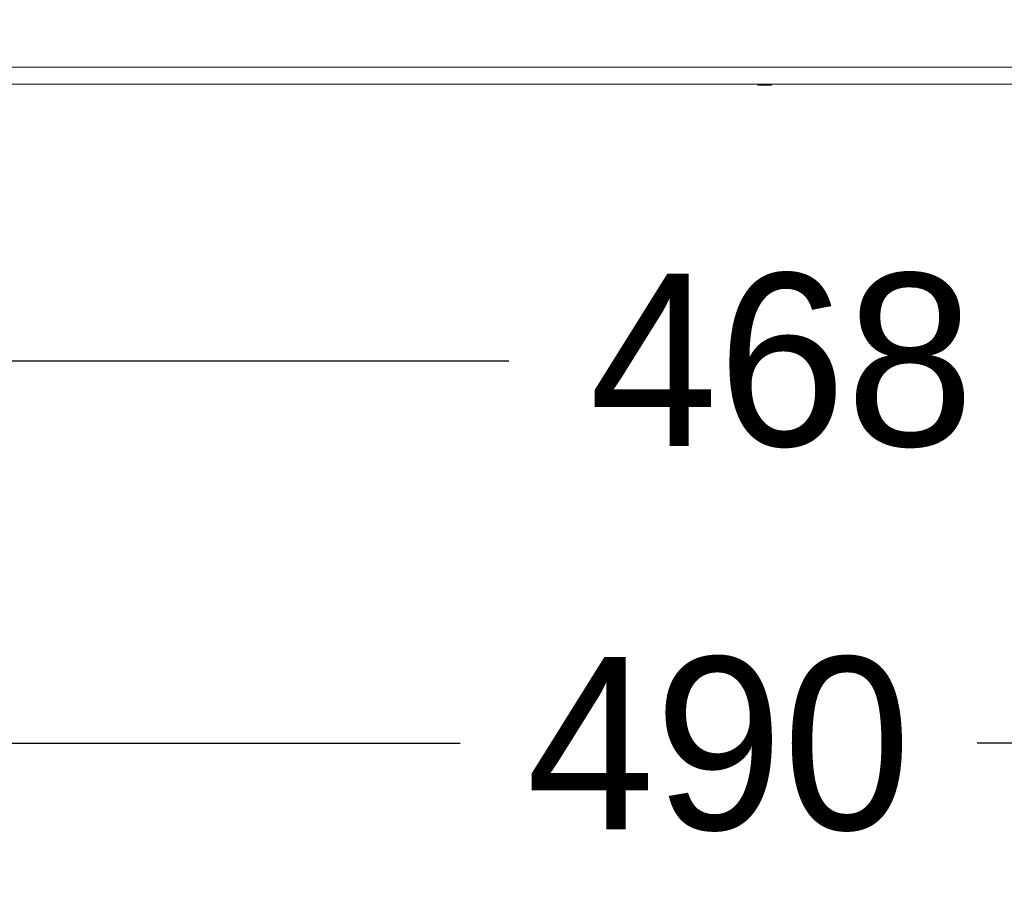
# Model space of a CAD drawing. Header units: millimetres. Extents: x 2378 to 2971, y 310 to 1352.
# Tile 7 of 23: x 2582 to 2697, y 310 to 411. Entities that reach past the tile are written whole.
import ezdxf

# ---------------------------------------------------------------- set-up
doc = ezdxf.new("R2010")
doc.units = ezdxf.units.MM
doc.header["$PDSIZE"] = -1
doc.dimstyles.new('ISO-25', dxfattribs={"dimtxt": 2.5, "dimasz": 2.5, "dimexe": 1.25, "dimexo": 0.625, "dimtad": 1, "dimtxsty": 'Standard', "dimcen": 2.5, "dimadec": 0, "dimazin": 0, "dimtfac": 1, "dimtmove": 0, "dimatfit": 3, "dimfxl": 0, "dimarcsym": 0})

# ---------------------------------------------------------------- blocks, each defined once
blk = doc.blocks.new('*D89')
at = {"color": 4, "linetype": 'Continuous', "lineweight": -2, "transparency": 16777216}
for p, q in [((2424.86, 404.02), (2424.86, 321.55)), ((2914.86, 404.02), (2914.86, 321.55)), ((2444.86, 326.55), (2633.46, 326.55)), ((2894.86, 326.55), (2693.46, 326.55))]:
    blk.add_line(p, q, dxfattribs=at)
at = {"color": 4, "linetype": 'Continuous', "transparency": 16777216}
for points in [[(2444.86, 329.88), (2444.86, 323.22), (2424.86, 326.55)], [(2894.86, 329.88), (2894.86, 323.22), (2914.86, 326.55)]]:
    blk.add_solid(points, dxfattribs=at)
at = {"layer": 'Defpoints', "color": 0, "linetype": 'Continuous', "transparency": 16777216}
for p in [(2424.86, 409.02), (2914.86, 409.02), (2914.86, 326.55)]:
    blk.add_point(p, dxfattribs=at)
at = {"color": 4, "linetype": 'Continuous', "lineweight": 5, "transparency": 16777216, "insert": (2663.46, 336.55), "char_height": 20, "attachment_point": 2}
blk.add_mtext('490', dxfattribs=at)
blk = doc.blocks.new('*D91')
at = {"color": 4, "linetype": 'ByBlock', "lineweight": -2, "transparency": 16777216}
for p, q in [((2435.87, 445.01), (2435.87, 365.92)), ((2903.92, 445.02), (2903.92, 365.92)), ((2455.87, 370.92), (2639.12, 370.92)), ((2883.92, 370.92), (2702.45, 370.92))]:
    blk.add_line(p, q, dxfattribs=at)
at = {"color": 4, "linetype": 'ByBlock', "transparency": 16777216}
for points in [[(2455.87, 374.25), (2455.87, 367.58), (2435.87, 370.92)], [(2883.92, 374.25), (2883.92, 367.58), (2903.92, 370.92)]]:
    blk.add_solid(points, dxfattribs=at)
at = {"layer": 'Defpoints', "color": 0, "linetype": 'ByBlock', "transparency": 16777216}
for p in [(2435.87, 450.01), (2903.92, 450.02), (2435.87, 370.92)]:
    blk.add_point(p, dxfattribs=at)
at = {"color": 4, "linetype": 'ByBlock', "lineweight": 5, "transparency": 16777216, "insert": (2670.78, 370.92), "char_height": 20, "attachment_point": 5}
blk.add_mtext('468', dxfattribs=at)

msp = doc.modelspace()

# ---------------------------------------------------------------- linework, layer by layer
at = {"color": 0, "linetype": 'ByBlock', "lineweight": 5}
for p, q in [((2451.86, 405.02), (2887.86, 405.02)), ((2889.86, 403.02), (2449.86, 403.02)), ((2667.99, 402.92), (2667.99, 403.02)), ((2667.99, 402.92), (2668.03, 402.92)), ((2668.03, 402.92), (2668.03, 403.02)), ((2668.03, 402.92), (2668.5, 402.92)), ((2668.5, 402.92), (2668.5, 403.02)), ((2668.5, 402.92), (2668.55, 402.92)), ((2668.55, 402.92), (2668.55, 403.02)), ((2668.55, 402.92), (2668.93, 402.92)), ((2668.93, 402.92), (2668.93, 403.02)), ((2668.93, 402.92), (2668.97, 402.92)), ((2668.97, 402.92), (2668.97, 403.02)), ((2669.01, 402.92), (2669.01, 403.02)), ((2669.01, 402.92), (2669.03, 402.92)), ((2669.03, 402.92), (2669.03, 403.02)), ((2669.03, 402.92), (2669.04, 402.92)), ((2669.04, 402.92), (2669.04, 403.02)), ((2669.04, 402.92), (2669.08, 402.92)), ((2669.08, 402.92), (2669.08, 403.02)), ((2669.08, 402.92), (2669.4, 402.92)), ((2669.4, 402.92), (2669.4, 403.02)), ((2669.42, 402.92), (2669.42, 403.02)), ((2669.42, 402.92), (2669.44, 402.92)), ((2669.44, 402.92), (2669.44, 403.02)), ((2669.46, 402.92), (2669.46, 403.02)), ((2669.46, 402.92), (2669.47, 402.92)), ((2669.47, 402.92), (2669.47, 403.02)), ((2669.47, 402.92), (2669.55, 402.92)), ((2669.55, 402.92), (2669.55, 403.02)), ((2669.56, 402.92), (2669.56, 403.02)), ((2669.56, 402.92), (2669.56, 403.02)), ((2669.59, 402.92), (2669.59, 403.02))]:
    msp.add_line(p, q, dxfattribs=at)
for points, knots in [([(2668.97, 402.92), (2668.98, 402.92), (2668.99, 402.92), (2669, 402.92), (2669.01, 402.92)], [0, 0, 0, 0, 0.869788, 1, 1, 1, 1]), ([(2669.4, 402.92), (2669.41, 402.92), (2669.41, 402.92), (2669.42, 402.92), (2669.42, 402.92)], [0, 0, 0, 0, 0.5608152, 1, 1, 1, 1]), ([(2669.44, 402.92), (2669.45, 402.92), (2669.45, 402.92), (2669.46, 402.92), (2669.46, 402.92)], [0, 0, 0, 0, 0.560323, 1, 1, 1, 1]), ([(2669.55, 402.92), (2669.55, 402.92), (2669.56, 402.92), (2669.56, 402.92), (2669.56, 402.92), (2669.56, 402.92)], [0, 0, 0, 0, 0.4499062, 0.8935746, 1, 1, 1, 1]), ([(2669.56, 402.92), (2669.57, 402.92), (2669.58, 402.92), (2669.59, 402.92), (2669.59, 402.92), (2669.59, 402.92), (2669.59, 402.92), (2669.59, 402.92), (2669.59, 402.92)], [0, 0, 0, 0, 0.750291, 0.843341, 0.890981, 0.936969, 0.968731, 1, 1, 1, 1])]:
    msp.add_open_spline(points, degree=3, knots=knots, dxfattribs=at)

# ---------------------------------------------------------------- dimensions: what is measured, and where the dimension line sits
dim = msp.add_linear_dim(base=(2435.8732, 370.9174), p1=(2903.9163, 450.0185), p2=(2435.8732, 450.0122), dimstyle='ISO-25', override={"dimtxt": 20, "dimasz": 20, "dimexe": 5, "dimexo": 5, "dimgap": 5, "dimtad": 0, "dimdec": 1, "dimdsep": 46, "dimclrd": 4, "dimclre": 4, "dimclrt": 4, "dimadec": 2, "dimazin": 2, "dimtdec": 1, "dimtzin": 0}, dxfattribs=at)
dim.commit()
dim.dimension.update_dxf_attribs({"geometry": '*D91', "text_midpoint": (2670.784, 370.9174), "dimtype": 160})
at = {"color": 7, "linetype": 'Continuous', "lineweight": 5}
dim = msp.add_linear_dim(base=(2914.86, 326.55), p1=(2424.86, 409.02), p2=(2914.86, 409.02), dimstyle='ISO-25', override={"dimtxt": 20, "dimasz": 20, "dimexe": 5, "dimexo": 5, "dimgap": 5, "dimtad": 0, "dimdec": 1, "dimdsep": 46, "dimclrd": 4, "dimclre": 4, "dimclrt": 4, "dimadec": 2, "dimazin": 2, "dimtdec": 1, "dimtzin": 0}, dxfattribs=at)
dim.commit()
dim.dimension.update_dxf_attribs({"geometry": '*D89', "text_midpoint": (2663.46, 326.55), "dimtype": 160})

doc.saveas('drawing.dxf')
